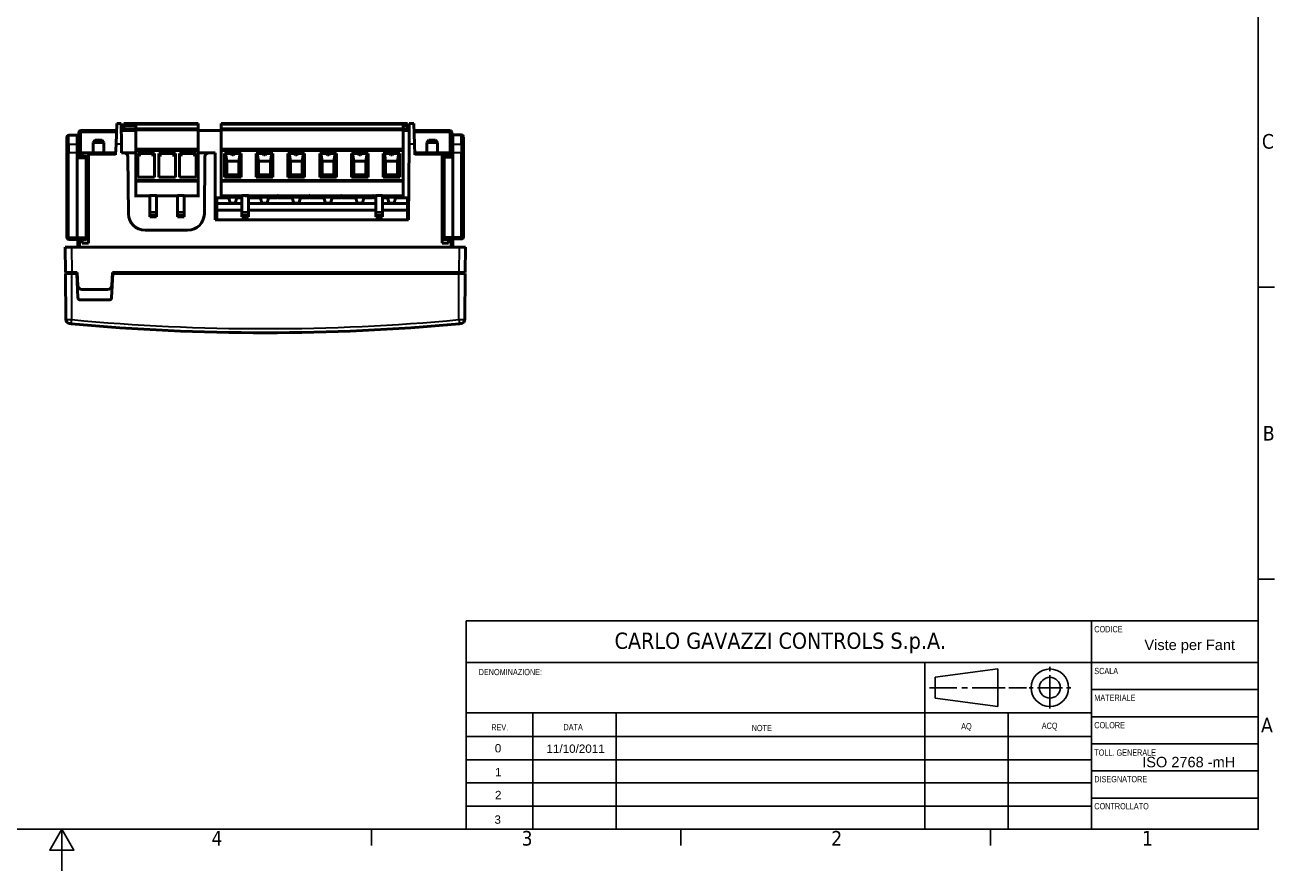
# Model space of a CAD drawing. Header units: millimetres. Extents: x 0 to 594, y 0 to 420.
# Tile 10 of 17: x 288 to 588, y 0 to 203. Entities that reach past the tile are written whole.
import ezdxf
from ezdxf.enums import TextEntityAlignment as Align

# ---------------------------------------------------------------- set-up
doc = ezdxf.new("R2010")
doc.units = ezdxf.units.MM
doc.layers.get('0').update_dxf_attribs({"lineweight": 25})
for name, color, linetype, lineweight in [('Geometria schizzo (ISO)', 7, 'Continuous', 25), ('Simboli(ISO)', 7, 'Continuous', 25), ('Simbolo (ISO)', 7, 'Continuous', 25), ('Titolo (ISO)', 7, 'Continuous', 50), ('Visibile (ISO)', 7, 'Continuous', 50), ('Visibile sottile (ISO)', 7, 'Continuous', 35)]:
    doc.layers.add(name, color=color, linetype=linetype, lineweight=lineweight)
doc.styles.add('Corrente-ISO', font='ARIAL.TTF')
doc.styles.add('DEFAULT-ISO', font='TAHOMA.TTF')
doc.styles.add('MONOTXT', font='monotxt.shx', dxfattribs={"width": 0.8})
doc.styles.add('STANDARD-Arial', font='ARIAL.TTF')
doc.styles.add('Testo nota (ISO)', font='TAHOMA.TTF')
doc.styles.add('Testo nota (ISO)-Arial', font='ARIAL.TTF')

# ---------------------------------------------------------------- blocks, each defined once
blk = doc.blocks.new('Bordi Default Border')
at = {"layer": 'Geometria schizzo (ISO)'}
for p, q in [((584, 140), (587.9, 140)), ((584, 70), (587.9, 70)), ((371.25, 10), (371.25, 6.1)), ((445.5, 10), (445.5, 6.1)), ((519.75, 10), (519.75, 6.1))]:
    blk.add_line(p, q, dxfattribs=at)
at = {"layer": 'Geometria schizzo (ISO)', "flags": 128}
for points in [[(10, 10), (10, 410), (584, 410), (584, 10), (10, 10)], [(297, 0), (297, 10), (294.11, 5), (299.89, 5), (297, 10)]]:
    blk.add_lwpolyline(points, dxfattribs=at)
at = {"layer": 'Simbolo (ISO)', "char_height": 3.5, "attachment_point": 7, "style": 'DEFAULT-ISO'}
for s, insert in [('C', (584.86, 173.19)), ('B', (585.08, 103.25)), ('A', (584.66, 33.25)), ('4', (332.9, 6.1)), ('3', (407.29, 6.03)), ('2', (481.56, 6.1)), ('1', (556.09, 6.1))]:
    blk.add_mtext(s, dxfattribs=dict(at, insert=insert))
blk = doc.blocks.new('Cartigli A3CG')
at = {"linetype": 'Continuous'}
for p, q in [((230, 50), (420, 50)), ((380, 50), (380, 0)), ((230, 40), (420, 40)), ((340, 40), (340, 0)), ((380, 33.5), (420, 33.5)), ((230, 27.92), (380, 27.92)), ((246, 27.92), (246, 0)), ((266, 27.92), (266, 0)), ((360, 27.92), (360, 0)), ((380, 27), (420, 27)), ((380, 20.5), (420, 20.5)), ((380, 14), (420, 14)), ((380, 7.5), (420, 7.5))]:
    blk.add_line(p, q, dxfattribs=at)
for p, q in [((230, 50), (230, 0)), ((342.5, 36.46), (357.5, 38.46)), ((342.5, 36.46), (342.5, 31.46)), ((357.5, 38.46), (357.5, 29.46)), ((370, 37.96), (370, 38.96)), ((370, 28.96), (370, 36.96)), ((341.13, 33.96), (347.67, 33.96)), ((348.86, 33.96), (350.24, 33.96)), ((351.36, 33.96), (359.32, 33.96)), ((360.13, 33.96), (364.37, 33.96)), ((366, 33.96), (365, 33.96)), ((373, 33.96), (367, 33.96)), ((375, 33.96), (374, 33.96)), ((357.5, 29.46), (342.5, 31.46)), ((230, 22.27), (379.96, 22.27)), ((230, 16.7), (379.96, 16.7)), ((230, 11.13), (379.96, 11.13)), ((420, 0), (420, 10)), ((230, 5.56), (379.96, 5.56)), ((420, 0), (410, 0))]:
    blk.add_line(p, q)
for radius in [4.5, 2.5]:
    blk.add_circle((370, 33.96), radius)
at = {"layer": 'Simboli(ISO)', "color": 7, "char_height": 1.4986, "attachment_point": 7, "style": 'MONOTXT'}
for s, insert in [('\\fArial|b0|i0;\\H1.4986;CODICE', (380.66, 47.23)), ('\\fArial|b0|i0;\\H1.4986;DENOMINAZIONE:', (232.99, 36.95)), ('\\fArial|b0|i0;\\H1.4986;SCALA', (380.66, 37.2)), ('\\fArial|b0|i0;\\H1.4986;MATERIALE', (380.66, 30.79)), ('\\fArial|b0|i0;\\H1.4986;REV.', (236.02, 23.7)), ('\\fArial|b0|i0;\\H1.4986;DATA', (253.33, 23.76)), ('\\fArial|b0|i0;\\H1.4986;NOTE', (298.48, 23.52)), ('\\fArial|b0|i0;\\H1.4986;AQ', (348.73, 23.56)), ('\\fArial|b0|i0;\\H1.4986;ACQ', (368.06, 23.67)), ('\\fArial|b0|i0;\\H1.4986;COLORE', (380.66, 24.22)), ('\\fArial|b0|i0;\\H1.4986;TOLL. GENERALE', (380.66, 17.63)), ('\\fArial|b0|i0;\\H1.4986;DISEGNATORE', (380.66, 11.26)), ('\\fArial|b0|i0;\\H1.4986;CONTROLLATO', (380.66, 4.77))]:
    blk.add_mtext(s, dxfattribs=dict(at, insert=insert))
at = {"layer": 'Simboli(ISO)', "color": 7, "insert": (237.64, 19.43), "char_height": 2, "width": 14.865, "attachment_point": 5, "style": 'Corrente-ISO'}
blk.add_mtext('\\fArial|b0|i0;\\H2.0000;0', dxfattribs=at)
at = {"layer": 'Simboli(ISO)', "color": 7}
for tag, p, height, style in [('NUMERO_PARTE_001', (392.68, 42.99), 2.5, 'Corrente-ISO'), ('DATA_CREAZIONE_001', (249.25, 18.34), 2, 'Corrente-ISO'), ('Toll_generali_001', (392.15, 14.88), 2.5, 'STANDARD-Arial')]:
    blk.add_attdef(tag, p, '', height=height, dxfattribs=dict(at, style=style))
for tag, height, style, p in [('SCALA', 2.5, 'STANDARD-Arial', (403.71, 36.81)), ('TITOLO', 3.5, 'Corrente-ISO', (286.31, 34.09)), ('COLORE', 2.5, 'STANDARD-Arial', (403.32, 23.1)), ('COMMENTI', 2, 'Corrente-ISO', (300.95, 19.26))]:
    blk.add_attdef(tag, text='', height=height, dxfattribs=dict(at, style=style)).set_placement(p, align=Align.MIDDLE_CENTER)
at = {"layer": 'Titolo (ISO)', "attachment_point": 5, "style": 'Testo nota (ISO)'}
for s, insert, char_height in [('\\fTahoma|b0|i0;\\H3.9000;CARLO GAVAZZI CONTROLS S.p.A.', (305.36, 44.68), 3.9), ('\\fArial|b0|i0;\\H2.0000;1', (237.68, 13.72), 2), ('\\fArial|b0|i0;\\H2.0000;2', (237.68, 8.22), 2), ('\\fArial|b0|i0;\\H2.0000;3', (237.55, 2.32), 2)]:
    blk.add_mtext(s, dxfattribs=dict(at, insert=insert, char_height=char_height))
at = {"layer": 'Titolo (ISO)', "style": 'Testo nota (ISO)-Arial'}
for tag, p in [('Data_REV1', (256.07, 14)), ('Testo_REV1', (300.92, 13.76)), ('Data_REV2', (255.95, 8.18)), ('Testo_REV2', (300.8, 8.23)), ('Data_REV3', (255.83, 2.61)), ('Testo_REV3', (300.92, 2.61))]:
    blk.add_attdef(tag, text='', height=2, dxfattribs=at).set_placement(p, align=Align.MIDDLE_CENTER)

msp = doc.modelspace()

# ---------------------------------------------------------------- linework, layer by layer
at = {"layer": 'Visibile (ISO)'}
for p, q in [((301.02, 171.8), (301.07, 177.1)), ((301.57, 177.59), (310.12, 177.59)), ((310.18, 179.29), (310.01, 174.33)), ((310.18, 179.29), (311.27, 179.29)), ((311.32, 174.33), (311.27, 179.29)), ((314.74, 177.59), (311.29, 177.59)), ((311.9, 178.99), (311.9, 179.29)), ((311.9, 179.29), (314.74, 179.29)), ((311.9, 178.96), (311.9, 178.99)), ((311.9, 178.66), (311.9, 178.96)), ((314.74, 178.96), (311.9, 178.96)), ((311.9, 178.09), (311.9, 178.66)), ((311.9, 177.79), (311.9, 178.09)), ((311.9, 177.59), (311.9, 177.79)), ((311.9, 177.79), (314.74, 177.79)), ((329.74, 179.29), (314.74, 179.29)), ((314.74, 179.29), (314.74, 178.99)), ((314.74, 178.99), (314.74, 178.09)), ((314.74, 178.09), (314.74, 177.79)), ((329.74, 177.79), (314.74, 177.79)), ((314.74, 177.79), (314.74, 173.21)), ((329.74, 179.29), (329.74, 178.99)), ((329.74, 178.99), (329.74, 178.09)), ((329.74, 178.09), (329.74, 177.79)), ((329.74, 177.79), (329.74, 173.21)), ((335.22, 177.59), (329.74, 177.59)), ((378.9, 179.29), (335.22, 179.29)), ((335.22, 179.29), (335.22, 178.99)), ((335.22, 178.09), (335.22, 178.99)), ((335.22, 178.09), (335.22, 177.79)), ((378.9, 177.79), (335.22, 177.79)), ((335.22, 173.21), (335.22, 177.79)), ((378.9, 179.29), (379.9, 179.29)), ((378.9, 179.29), (378.9, 178.99)), ((378.9, 178.99), (378.9, 178.09)), ((379.9, 178.96), (378.9, 178.96)), ((378.9, 178.09), (378.9, 177.79)), ((378.9, 177.79), (379.9, 177.79)), ((378.9, 173.21), (378.9, 177.79)), ((380.35, 177.59), (378.9, 177.59)), ((379.9, 178.99), (379.9, 179.29)), ((379.9, 178.96), (379.9, 178.99)), ((379.9, 178.66), (379.9, 178.96)), ((379.9, 178.66), (379.9, 178.09)), ((379.9, 177.79), (379.9, 178.09)), ((379.9, 177.79), (379.9, 177.59)), ((380.36, 179.29), (380.32, 174.33)), ((380.36, 179.29), (381.45, 179.29)), ((381.63, 174.33), (381.45, 179.29)), ((381.51, 177.59), (390.06, 177.59)), ((390.56, 177.1), (390.61, 171.8)), ((298.22, 175.96), (298.22, 173.72)), ((298.22, 175.96), (298.22, 175.96)), ((300.72, 176.48), (298.71, 176.46)), ((300.72, 176.47), (300.72, 176.48)), ((300.72, 176.48), (301.07, 176.47)), ((300.72, 174.24), (300.72, 176.47)), ((300.72, 172.24), (300.72, 174.24)), ((305.03, 175.29), (304.52, 174.77)), ((304.52, 174.77), (307.12, 174.77)), ((304.52, 174.77), (304.52, 172.29)), ((306.6, 175.29), (305.03, 175.29)), ((306.6, 175.29), (307.12, 174.77)), ((307.12, 174.77), (307.12, 172.29)), ((310.01, 174.33), (309.92, 171.8)), ((311.32, 174.33), (311.33, 172.29)), ((380.32, 174.33), (380.16, 156.19)), ((381.63, 174.33), (381.72, 171.8)), ((385.03, 175.29), (384.52, 174.77)), ((384.52, 174.77), (387.12, 174.77)), ((384.52, 174.77), (384.52, 172.29)), ((386.6, 175.29), (385.03, 175.29)), ((386.6, 175.29), (387.12, 174.77)), ((387.12, 174.77), (387.12, 172.29)), ((390.82, 176.57), (390.57, 176.57)), ((390.82, 176.57), (392.82, 176.56)), ((390.82, 174.33), (390.82, 176.57)), ((390.82, 176.57), (390.82, 176.57)), ((390.82, 172.34), (390.82, 174.33)), ((393.32, 176.05), (393.32, 173.82)), ((298.22, 172.24), (298.22, 173.72)), ((298.22, 172.24), (298.22, 152)), ((300.72, 170.98), (300.72, 172.24)), ((302.72, 171.46), (300.72, 171.48)), ((300.72, 170.98), (300.72, 151.98)), ((301.02, 171.48), (301.02, 171.8)), ((301.52, 172.29), (301.92, 172.29)), ((303.42, 172.29), (301.92, 172.29)), ((301.92, 171.8), (301.92, 172.29)), ((301.92, 171.47), (301.92, 171.8)), ((303.22, 152), (303.22, 170.96)), ((303.42, 172.29), (309.93, 172.29)), ((303.42, 172.29), (303.42, 171.8)), ((303.42, 150.59), (303.42, 171.8)), ((311.33, 172.29), (311.86, 172.29)), ((314.74, 172.29), (311.86, 172.29)), ((312.98, 157.66), (312.86, 171.3)), ((314.74, 173.21), (314.74, 172.99)), ((314.74, 172.99), (329.74, 172.99)), ((314.74, 172.99), (314.74, 172.69)), ((314.74, 172.69), (314.74, 165.59)), ((319.24, 172.06), (315.24, 172.06)), ((315.24, 172.06), (315.24, 166.39)), ((315.5, 172.06), (315.62, 171.37)), ((318.98, 172.06), (318.86, 171.37)), ((319.24, 166.39), (319.24, 172.06)), ((320.24, 172.06), (320.24, 166.39)), ((324.24, 172.06), (320.24, 172.06)), ((320.5, 172.06), (320.62, 171.37)), ((323.98, 172.06), (323.86, 171.37)), ((324.24, 166.39), (324.24, 172.06)), ((329.24, 172.06), (325.24, 172.06)), ((325.24, 172.06), (325.24, 166.39)), ((325.5, 172.06), (325.62, 171.37)), ((328.98, 172.06), (328.86, 171.37)), ((329.24, 166.39), (329.24, 172.06)), ((329.74, 173.21), (329.74, 172.99)), ((329.74, 172.99), (329.74, 172.69)), ((329.74, 172.69), (329.74, 165.59)), ((332.31, 172.29), (329.74, 172.29)), ((331.19, 157.66), (331.31, 171.3)), ((333.82, 172.29), (332.31, 172.29)), ((333.82, 156.19), (333.82, 172.29)), ((335.22, 173.21), (335.22, 172.99)), ((335.22, 172.99), (378.9, 172.99)), ((335.22, 172.99), (335.22, 172.69)), ((335.22, 165.59), (335.22, 172.69)), ((336.01, 172.06), (340.01, 172.06)), ((336.01, 166.39), (336.01, 172.06)), ((336.27, 172.06), (336.58, 170.22)), ((339.75, 172.06), (339.43, 170.22)), ((340.01, 172.06), (340.01, 166.39)), ((343.63, 166.39), (343.63, 172.06)), ((343.63, 172.06), (347.63, 172.06)), ((343.89, 172.06), (344.2, 170.22)), ((347.37, 172.06), (347.05, 170.22)), ((347.63, 172.06), (347.63, 166.39)), ((351.25, 166.39), (351.25, 172.06)), ((351.25, 172.06), (355.25, 172.06)), ((351.51, 172.06), (351.82, 170.22)), ((354.99, 172.06), (354.67, 170.22)), ((355.25, 172.06), (355.25, 166.39)), ((358.87, 172.06), (362.87, 172.06)), ((358.87, 166.39), (358.87, 172.06)), ((359.13, 172.06), (359.44, 170.22)), ((362.61, 172.06), (362.29, 170.22)), ((362.87, 172.06), (362.87, 166.39)), ((366.49, 172.06), (370.49, 172.06)), ((366.49, 166.39), (366.49, 172.06)), ((366.75, 172.06), (367.06, 170.22)), ((370.23, 172.06), (369.91, 170.22)), ((370.49, 172.06), (370.49, 166.39)), ((374.11, 172.06), (378.11, 172.06)), ((374.11, 166.39), (374.11, 172.06)), ((374.37, 172.06), (374.68, 170.22)), ((377.85, 172.06), (377.53, 170.22)), ((378.11, 172.06), (378.11, 166.39)), ((378.9, 173.21), (378.9, 172.99)), ((378.9, 172.99), (378.9, 172.69)), ((378.9, 165.59), (378.9, 172.69)), ((381.7, 172.29), (388.22, 172.29)), ((388.22, 172.29), (389.72, 172.29)), ((388.22, 171.8), (388.22, 172.29)), ((388.22, 150.59), (388.22, 171.8)), ((388.32, 152.09), (388.32, 171.06)), ((388.81, 171.56), (390.82, 171.57)), ((389.72, 172.29), (390.11, 172.29)), ((389.72, 172.29), (389.72, 171.8)), ((389.72, 171.56), (389.72, 171.8)), ((390.61, 171.8), (390.61, 171.57)), ((390.82, 171.07), (390.82, 172.34)), ((390.82, 171.07), (390.82, 152.07)), ((393.32, 172.34), (393.32, 173.82)), ((393.32, 172.34), (393.32, 152.09)), ((339.43, 170.22), (336.58, 170.22)), ((336.58, 166.94), (336.58, 170.22)), ((339.43, 170.22), (339.43, 166.94)), ((347.05, 170.22), (344.2, 170.22)), ((344.2, 166.94), (344.2, 170.22)), ((347.05, 170.22), (347.05, 166.94)), ((354.67, 170.22), (351.82, 170.22)), ((351.82, 166.94), (351.82, 170.22)), ((354.67, 170.22), (354.67, 166.94)), ((362.29, 170.22), (359.44, 170.22)), ((359.44, 166.94), (359.44, 170.22)), ((362.29, 170.22), (362.29, 166.94)), ((369.91, 170.22), (367.06, 170.22)), ((367.06, 166.94), (367.06, 170.22)), ((369.91, 170.22), (369.91, 166.94)), ((377.53, 170.22), (374.68, 170.22)), ((374.68, 166.94), (374.68, 170.22)), ((377.53, 170.22), (377.53, 166.94)), ((329.74, 165.59), (314.74, 165.59)), ((314.74, 165.59), (314.74, 165.29)), ((314.74, 165.29), (314.74, 162.02)), ((315.24, 166.39), (315.56, 166.7)), ((315.24, 166.39), (319.24, 166.39)), ((318.92, 166.7), (319.24, 166.39)), ((320.24, 166.39), (320.56, 166.7)), ((320.24, 166.39), (324.24, 166.39)), ((323.92, 166.7), (324.24, 166.39)), ((325.24, 166.39), (325.56, 166.7)), ((325.24, 166.39), (329.24, 166.39)), ((328.92, 166.7), (329.24, 166.39)), ((329.74, 165.59), (329.74, 165.29)), ((329.74, 165.29), (329.74, 162.02)), ((378.9, 165.59), (335.22, 165.59)), ((335.22, 165.59), (335.22, 165.29)), ((335.22, 162.02), (335.22, 165.29)), ((336.01, 166.39), (336.58, 166.94)), ((340.01, 166.39), (336.01, 166.39)), ((336.58, 166.94), (339.43, 166.94)), ((339.43, 166.94), (340.01, 166.39)), ((343.63, 166.39), (344.2, 166.94)), ((347.63, 166.39), (343.63, 166.39)), ((344.2, 166.94), (347.05, 166.94)), ((347.05, 166.94), (347.63, 166.39)), ((351.25, 166.39), (351.82, 166.94)), ((355.25, 166.39), (351.25, 166.39)), ((351.82, 166.94), (354.67, 166.94)), ((354.67, 166.94), (355.25, 166.39)), ((358.87, 166.39), (359.44, 166.94)), ((362.87, 166.39), (358.87, 166.39)), ((359.44, 166.94), (362.29, 166.94)), ((362.29, 166.94), (362.87, 166.39)), ((366.49, 166.39), (367.06, 166.94)), ((370.49, 166.39), (366.49, 166.39)), ((367.06, 166.94), (369.91, 166.94)), ((369.91, 166.94), (370.49, 166.39)), ((374.11, 166.39), (374.68, 166.94)), ((378.11, 166.39), (374.11, 166.39)), ((374.68, 166.94), (377.53, 166.94)), ((377.53, 166.94), (378.11, 166.39)), ((378.9, 165.59), (378.9, 165.29)), ((378.9, 165.29), (378.9, 162.02)), ((314.74, 162.02), (314.74, 161.83)), ((319.74, 162.01), (318.14, 162.01)), ((318.14, 158.03), (318.14, 162.01)), ((319.74, 158.03), (319.74, 162.01)), ((326.34, 162.01), (324.74, 162.01)), ((324.74, 158.03), (324.74, 162.01)), ((326.34, 158.03), (326.34, 162.01)), ((329.74, 162.02), (329.74, 161.83)), ((335.22, 162.02), (335.22, 161.83)), ((341.82, 162.01), (340.22, 162.01)), ((340.22, 162.01), (340.22, 158.03)), ((341.82, 162.01), (341.82, 158.03)), ((372.3, 162.01), (372.3, 158.03)), ((373.9, 162.01), (372.3, 162.01)), ((373.9, 162.01), (373.9, 158.03)), ((378.9, 162.02), (378.9, 161.83)), ((314.74, 161.83), (314.74, 161.59)), ((329.74, 161.83), (329.74, 161.59)), ((334.2, 160.99), (333.82, 160.99)), ((337.03, 161.49), (334.2, 161.49)), ((334.2, 161.49), (334.2, 160.12)), ((334.2, 160.12), (340.22, 160.12)), ((334.2, 160.12), (334.2, 158.49)), ((335.22, 161.59), (335.22, 161.83)), ((335.22, 161.49), (335.22, 161.59)), ((340.22, 161.59), (335.22, 161.59)), ((336.75, 161.59), (336.75, 161.49)), ((337.4, 160.19), (337.03, 161.49)), ((338.61, 160.19), (337.4, 160.19)), ((338.61, 160.19), (338.98, 161.49)), ((340.22, 161.49), (338.98, 161.49)), ((339.26, 161.49), (339.26, 161.59)), ((348.45, 161.59), (341.82, 161.59)), ((344.65, 161.49), (341.82, 161.49)), ((341.82, 160.12), (372.3, 160.12)), ((344.37, 161.59), (344.37, 161.49)), ((345.02, 160.19), (344.65, 161.49)), ((345.02, 160.19), (346.23, 160.19)), ((346.23, 160.19), (346.6, 161.49)), ((348.62, 161.49), (346.6, 161.49)), ((346.88, 161.49), (346.88, 161.59)), ((352.27, 161.49), (348.95, 161.49)), ((356.07, 161.59), (349.12, 161.59)), ((351.99, 161.59), (351.99, 161.49)), ((352.64, 160.19), (352.27, 161.49)), ((352.64, 160.19), (353.85, 160.19)), ((353.85, 160.19), (354.22, 161.49)), ((356.24, 161.49), (354.22, 161.49)), ((354.5, 161.49), (354.5, 161.59)), ((359.89, 161.49), (356.57, 161.49)), ((363.69, 161.59), (356.74, 161.59)), ((359.61, 161.59), (359.61, 161.49)), ((360.26, 160.19), (359.89, 161.49)), ((361.47, 160.19), (360.26, 160.19)), ((361.47, 160.19), (361.84, 161.49)), ((363.86, 161.49), (361.84, 161.49)), ((362.12, 161.49), (362.12, 161.59)), ((367.51, 161.49), (364.19, 161.49)), ((371.31, 161.59), (364.36, 161.59)), ((367.23, 161.59), (367.23, 161.49)), ((367.88, 160.19), (367.51, 161.49)), ((369.09, 160.19), (367.88, 160.19)), ((369.09, 160.19), (369.46, 161.49)), ((371.48, 161.49), (369.46, 161.49)), ((369.74, 161.49), (369.74, 161.59)), ((372.3, 161.49), (371.81, 161.49)), ((372.3, 161.59), (371.98, 161.59)), ((378.9, 161.59), (373.9, 161.59)), ((375.13, 161.49), (373.9, 161.49)), ((373.9, 160.12), (379.92, 160.12)), ((374.85, 161.59), (374.85, 161.49)), ((375.5, 160.19), (375.13, 161.49)), ((376.71, 160.19), (375.5, 160.19)), ((377.08, 161.49), (376.71, 160.19)), ((379.92, 161.49), (377.08, 161.49)), ((377.36, 161.49), (377.36, 161.59)), ((378.9, 161.83), (378.9, 161.59)), ((378.9, 161.59), (378.9, 161.49)), ((379.92, 161.49), (379.92, 160.12)), ((380.2, 160.99), (379.92, 160.99)), ((379.92, 160.12), (379.92, 158.49)), ((318.14, 158.03), (318.14, 157.55)), ((318.14, 157.55), (318.14, 157)), ((318.14, 157), (318.14, 156.93)), ((319.74, 156.93), (318.14, 156.93)), ((319.74, 158.03), (319.74, 157.55)), ((319.74, 157), (319.74, 157.55)), ((319.74, 157), (319.74, 156.93)), ((324.74, 158.03), (324.74, 157.55)), ((324.74, 157.55), (324.74, 157)), ((324.74, 157), (324.74, 156.93)), ((326.34, 156.93), (324.74, 156.93)), ((326.34, 158.03), (326.34, 157.55)), ((326.34, 157), (326.34, 157.55)), ((326.34, 157), (326.34, 156.93)), ((380.16, 156.19), (333.82, 156.19)), ((334.2, 158.49), (334.2, 156.19)), ((334.2, 158.49), (340.22, 158.49)), ((340.22, 158.03), (340.22, 157.55)), ((340.22, 157), (340.22, 157.55)), ((340.22, 157), (340.22, 156.93)), ((341.82, 156.93), (340.22, 156.93)), ((341.82, 158.49), (372.3, 158.49)), ((341.82, 158.03), (341.82, 157.55)), ((341.82, 157), (341.82, 157.55)), ((341.82, 157), (341.82, 156.93)), ((372.3, 158.03), (372.3, 157.55)), ((372.3, 157), (372.3, 157.55)), ((372.3, 157), (372.3, 156.93)), ((373.9, 156.93), (372.3, 156.93)), ((373.9, 158.49), (379.92, 158.49)), ((373.9, 158.03), (373.9, 157.55)), ((373.9, 157), (373.9, 157.55)), ((373.9, 157), (373.9, 156.93)), ((379.92, 158.49), (379.92, 156.19)), ((316.98, 153.69), (327.19, 153.69)), ((298.71, 151.5), (300.72, 151.48)), ((300.72, 151.98), (300.72, 151.48)), ((300.72, 151.48), (302.72, 151.5)), ((300.83, 149.59), (300.85, 151.48)), ((301.92, 150.59), (301.92, 151.49)), ((301.92, 150.59), (303.42, 150.59)), ((389.72, 150.59), (388.22, 150.59)), ((390.82, 151.57), (388.81, 151.59)), ((389.72, 150.59), (389.72, 151.58)), ((390.79, 151.57), (390.8, 149.59)), ((390.82, 152.07), (390.82, 151.57)), ((392.82, 151.59), (390.82, 151.57)), ((299.32, 149.59), (297.82, 149.59)), ((297.87, 143.59), (297.82, 149.59)), ((392.32, 149.59), (299.32, 149.59)), ((392.32, 149.59), (393.82, 149.59)), ((393.76, 143.59), (393.82, 149.59)), ((297.87, 143.59), (299.37, 143.59)), ((297.97, 132.29), (297.87, 143.29)), ((299.37, 143.29), (297.87, 143.29)), ((299.07, 143.29), (299.07, 143.59)), ((300.66, 143.59), (299.37, 143.59)), ((300.58, 143.29), (299.37, 143.29)), ((300.58, 143.29), (300.56, 143.59)), ((300.88, 137.46), (300.58, 143.29)), ((300.83, 140.44), (300.66, 143.59)), ((308.93, 137.46), (309.24, 143.29)), ((308.99, 140.44), (309.15, 143.59)), ((392.26, 143.59), (309.15, 143.59)), ((309.24, 143.29), (309.25, 143.59)), ((392.26, 143.29), (309.24, 143.29)), ((393.76, 143.59), (392.26, 143.59)), ((392.26, 143.29), (393.76, 143.29)), ((392.56, 143.29), (392.56, 143.59)), ((393.67, 132.29), (393.76, 143.29)), ((301.82, 139.49), (307.99, 139.49)), ((301.38, 136.99), (308.43, 136.99)), ((311.82, 130.25), (311.82, 130.25)), ((311.82, 130.25), (311.82, 130.25)), ((379.81, 130.25), (379.82, 130.25)), ((379.82, 130.25), (379.82, 130.25))]:
    msp.add_line(p, q, dxfattribs=at)
at = {"layer": 'Visibile (ISO)', "flags": 128}
for points in [[(348.44, 161.83), (348.45, 161.83), (348.47, 161.83), (348.48, 161.84), (348.49, 161.84), (348.5, 161.85), (348.52, 161.85), (348.53, 161.86), (348.54, 161.87), (348.56, 161.88), (348.57, 161.88), (348.59, 161.89), (348.6, 161.9), (348.61, 161.91), (348.63, 161.92), (348.64, 161.93), (348.66, 161.94), (348.67, 161.95), (348.69, 161.96), (348.7, 161.97), (348.72, 161.98), (348.73, 161.99), (348.75, 161.99), (348.77, 162), (348.79, 162)], [(348.79, 162), (348.8, 162), (348.82, 161.99), (348.84, 161.99), (348.86, 161.98), (348.87, 161.97), (348.89, 161.96), (348.9, 161.95), (348.92, 161.94), (348.93, 161.93), (348.95, 161.92), (348.96, 161.91), (348.97, 161.9), (348.99, 161.89), (349, 161.88), (349.02, 161.88), (349.03, 161.87), (349.04, 161.86), (349.06, 161.85), (349.07, 161.85), (349.08, 161.84), (349.1, 161.84), (349.11, 161.83), (349.12, 161.83), (349.13, 161.83)], [(356.06, 161.83), (356.07, 161.83), (356.09, 161.83), (356.1, 161.84), (356.11, 161.84), (356.12, 161.85), (356.14, 161.85), (356.15, 161.86), (356.16, 161.87), (356.18, 161.88), (356.19, 161.88), (356.21, 161.89), (356.22, 161.9), (356.23, 161.91), (356.25, 161.92), (356.26, 161.93), (356.28, 161.94), (356.29, 161.95), (356.31, 161.96), (356.32, 161.97), (356.34, 161.98), (356.35, 161.99), (356.37, 161.99), (356.39, 162), (356.41, 162)], [(356.41, 162), (356.42, 162), (356.44, 161.99), (356.46, 161.99), (356.48, 161.98), (356.49, 161.97), (356.51, 161.96), (356.52, 161.95), (356.54, 161.94), (356.55, 161.93), (356.57, 161.92), (356.58, 161.91), (356.59, 161.9), (356.61, 161.89), (356.62, 161.88), (356.64, 161.88), (356.65, 161.87), (356.66, 161.86), (356.68, 161.85), (356.69, 161.85), (356.7, 161.84), (356.72, 161.84), (356.73, 161.83), (356.74, 161.83), (356.75, 161.83)], [(363.68, 161.83), (363.69, 161.83), (363.71, 161.83), (363.72, 161.84), (363.73, 161.84), (363.74, 161.85), (363.76, 161.85), (363.77, 161.86), (363.78, 161.87), (363.8, 161.88), (363.81, 161.88), (363.83, 161.89), (363.84, 161.9), (363.85, 161.91), (363.87, 161.92), (363.88, 161.93), (363.9, 161.94), (363.91, 161.95), (363.93, 161.96), (363.94, 161.97), (363.96, 161.98), (363.97, 161.99), (363.99, 161.99), (364.01, 162), (364.03, 162)], [(364.03, 162), (364.04, 162), (364.06, 161.99), (364.08, 161.99), (364.1, 161.98), (364.11, 161.97), (364.13, 161.96), (364.14, 161.95), (364.16, 161.94), (364.17, 161.93), (364.19, 161.92), (364.2, 161.91), (364.21, 161.9), (364.23, 161.89), (364.24, 161.88), (364.26, 161.88), (364.27, 161.87), (364.28, 161.86), (364.3, 161.85), (364.31, 161.85), (364.32, 161.84), (364.34, 161.84), (364.35, 161.83), (364.36, 161.83), (364.37, 161.83)], [(371.3, 161.83), (371.31, 161.83), (371.33, 161.83), (371.34, 161.84), (371.35, 161.84), (371.36, 161.85), (371.38, 161.85), (371.39, 161.86), (371.4, 161.87), (371.42, 161.88), (371.43, 161.88), (371.45, 161.89), (371.46, 161.9), (371.47, 161.91), (371.49, 161.92), (371.5, 161.93), (371.52, 161.94), (371.53, 161.95), (371.55, 161.96), (371.56, 161.97), (371.58, 161.98), (371.59, 161.99), (371.61, 161.99), (371.63, 162), (371.65, 162)], [(371.65, 162), (371.66, 162), (371.68, 161.99), (371.7, 161.99), (371.72, 161.98), (371.73, 161.97), (371.75, 161.96), (371.76, 161.95), (371.78, 161.94), (371.79, 161.93), (371.81, 161.92), (371.82, 161.91), (371.83, 161.9), (371.85, 161.89), (371.86, 161.88), (371.88, 161.88), (371.89, 161.87), (371.9, 161.86), (371.92, 161.85), (371.93, 161.85), (371.94, 161.84), (371.96, 161.84), (371.97, 161.83), (371.98, 161.83), (371.99, 161.83)], [(299.28, 131.26), (299.25, 131.26), (299.22, 131.27), (299.2, 131.27), (299.17, 131.27), (299.15, 131.27), (299.12, 131.28), (299.1, 131.28), (299.07, 131.28), (299.05, 131.28), (299.03, 131.28), (299.01, 131.29), (298.99, 131.29), (298.97, 131.29), (298.96, 131.29), (298.94, 131.29), (298.93, 131.29), (298.91, 131.3), (298.9, 131.3), (298.89, 131.3), (298.89, 131.3), (298.88, 131.3), (298.88, 131.3), (298.87, 131.3), (298.87, 131.3)], [(392.76, 131.3), (392.76, 131.3), (392.76, 131.3), (392.75, 131.3), (392.75, 131.3), (392.74, 131.3), (392.73, 131.3), (392.72, 131.3), (392.71, 131.29), (392.69, 131.29), (392.68, 131.29), (392.66, 131.29), (392.64, 131.29), (392.62, 131.29), (392.6, 131.28), (392.58, 131.28), (392.56, 131.28), (392.54, 131.28), (392.51, 131.28), (392.49, 131.27), (392.46, 131.27), (392.44, 131.27), (392.41, 131.27), (392.38, 131.26), (392.36, 131.26)]]:
    msp.add_lwpolyline(points, dxfattribs=at)
at = {"layer": 'Visibile (ISO)'}
for centre, radius, start, end in [((301.57, 177.09), 0.5, 90, 179.5), ((390.06, 177.09), 0.5, 0.5, 90), ((298.72, 175.96), 0.5, 90.5, 180), ((392.82, 176.06), 0.5, 0, 89.5), ((301.52, 171.79), 0.5, 90, 179.5), ((302.72, 170.96), 0.5, 0, 89.5), ((311.86, 171.29), 1, 0.5, 90), ((332.31, 171.29), 1, 90, 179.5), ((338.01, 172.27), 0.5, 251.1008, 288.8992), ((345.63, 172.27), 0.5, 251.1008, 288.8992), ((353.25, 172.27), 0.5, 251.1008, 288.8992), ((360.87, 172.27), 0.5, 251.1008, 288.8992), ((368.49, 172.27), 0.5, 251.1008, 288.8992), ((376.11, 172.27), 0.5, 251.1008, 288.8992), ((388.82, 171.06), 0.5, 90.5, 180), ((390.11, 171.79), 0.5, 0.5, 90), ((348.79, 161.96), 0.5, 203.0008, 336.9992), ((356.41, 161.96), 0.5, 203.0008, 336.9992), ((364.03, 161.96), 0.5, 203.0008, 336.9992), ((371.65, 161.96), 0.5, 203.0008, 336.9992), ((316.98, 157.69), 4, 180.5, 270), ((327.19, 157.69), 4, 270, 359.5), ((298.72, 152), 0.5, 180, 269.5), ((302.72, 152), 0.5, 270.5, 0), ((388.82, 152.09), 0.5, 180, 269.5), ((392.82, 152.09), 0.5, 270.5, 0), ((301.82, 140.49), 1, 183, 270), ((307.99, 140.49), 1, 270, 357), ((301.38, 137.49), 0.5, 183, 270), ((308.43, 137.49), 0.5, 270, 357), ((298.97, 132.3), 1, 180.5, 264.6125), ((392.67, 132.3), 1, 275.3875, 359.5)]:
    msp.add_arc(centre, radius, start, end, dxfattribs=at)
for centre, major_axis, ratio, start_param, end_param in [((338.01, 172.19), (-0.458, 0), 0.906308, 0.310285, 1.209614), ((338.01, 172.19), (0.458, 0), 0.906308, 5.073571, 5.9729), ((345.63, 172.19), (-0.458, 0), 0.906308, 0.310285, 1.209614), ((345.63, 172.19), (0.458, 0), 0.906308, 5.073571, 5.9729), ((353.25, 172.19), (-0.458, 0), 0.906308, 0.310285, 1.209614), ((353.25, 172.19), (0.458, 0), 0.906308, 5.073571, 5.9729), ((360.87, 172.19), (-0.458, 0), 0.906308, 0.310285, 1.209614), ((360.87, 172.19), (0.458, 0), 0.906308, 5.073571, 5.9729), ((368.49, 172.19), (-0.458, 0), 0.906308, 0.310285, 1.209614), ((368.49, 172.19), (0.458, 0), 0.906308, 5.073571, 5.9729), ((376.11, 172.19), (-0.458, 0), 0.906308, 0.310285, 1.209614), ((376.11, 172.19), (0.458, 0), 0.906308, 5.073571, 5.9729), ((348.79, 161.77), (-0.461, 0), 0.173648, 5.558384, 6.356764), ((348.79, 161.77), (0.461, 0), 0.173648, 6.209606, 7.007987), ((356.41, 161.77), (-0.461, 0), 0.173648, 5.558384, 6.356764), ((356.41, 161.77), (0.461, 0), 0.173648, 6.209606, 7.007987), ((364.03, 161.77), (-0.461, 0), 0.173648, 5.558384, 6.356764), ((364.03, 161.77), (0.461, 0), 0.173648, 6.209606, 7.007987), ((371.65, 161.77), (-0.461, 0), 0.173648, 5.558384, 6.356764), ((371.65, 161.77), (0.461, 0), 0.173648, 6.209606, 7.007987), ((345.82, 629.41), (-500.34, 0), 0.999962, 1.477643, 1.66395)]:
    msp.add_ellipse(centre, major_axis=major_axis, ratio=ratio, start_param=start_param, end_param=end_param, dxfattribs=at)
msp.add_ellipse((341.17, 161.94), major_axis=(0.0495, 0), ratio=0.999373, dxfattribs=at)
at = {"layer": 'Visibile sottile (ISO)'}
for p, q in [((301.57, 177.1), (301.53, 172.29)), ((301.57, 177.59), (301.57, 177.1)), ((310.1, 177.1), (301.57, 177.1)), ((311.9, 178.99), (314.74, 178.99)), ((311.9, 178.66), (314.74, 178.66)), ((311.9, 178.09), (314.74, 178.09)), ((329.74, 178.99), (314.74, 178.99)), ((329.74, 178.09), (314.74, 178.09)), ((378.9, 178.99), (335.22, 178.99)), ((378.9, 178.09), (335.22, 178.09)), ((378.9, 178.99), (379.9, 178.99)), ((378.9, 178.66), (379.9, 178.66)), ((378.9, 178.09), (379.9, 178.09)), ((390.06, 177.1), (381.53, 177.1)), ((390.06, 177.1), (390.06, 177.59)), ((390.1, 172.29), (390.06, 177.1)), ((300.72, 176.47), (298.71, 176.46)), ((298.71, 174.22), (298.71, 176.46)), ((298.71, 176.46), (298.71, 176.46)), ((300.72, 174.24), (298.71, 174.22)), ((298.71, 174.22), (298.71, 172.24)), ((311.32, 174.33), (310.01, 174.33)), ((381.63, 174.33), (380.32, 174.33)), ((390.82, 176.57), (392.82, 176.55)), ((390.82, 174.33), (392.82, 174.32)), ((392.82, 176.56), (392.82, 176.55)), ((392.82, 174.32), (392.82, 176.55)), ((392.82, 174.32), (392.82, 172.34)), ((298.71, 172.24), (298.22, 172.24)), ((300.72, 172.24), (298.71, 172.24)), ((298.71, 152), (298.71, 172.24)), ((300.72, 170.98), (302.72, 170.96)), ((301.52, 172.29), (301.52, 171.8)), ((301.92, 171.8), (301.52, 171.8)), ((301.52, 171.8), (301.52, 171.47)), ((302.72, 170.96), (302.72, 152)), ((302.72, 170.96), (303.22, 170.96)), ((309.92, 171.8), (303.42, 171.8)), ((329.74, 173.21), (314.74, 173.21)), ((329.74, 172.69), (314.74, 172.69)), ((378.9, 173.21), (335.22, 173.21)), ((378.9, 172.69), (335.22, 172.69)), ((388.22, 171.8), (381.72, 171.8)), ((388.81, 171.06), (388.32, 171.06)), ((390.82, 171.07), (388.81, 171.06)), ((388.81, 171.06), (388.81, 152.09)), ((390.11, 171.8), (389.72, 171.8)), ((390.11, 171.8), (390.11, 172.29)), ((390.11, 171.57), (390.11, 171.8)), ((390.82, 172.34), (392.82, 172.34)), ((392.82, 152.09), (392.82, 172.34)), ((392.82, 172.34), (393.32, 172.34)), ((329.74, 165.29), (314.74, 165.29)), ((378.9, 165.29), (335.22, 165.29)), ((329.74, 162.02), (314.74, 162.02)), ((378.9, 162.02), (335.22, 162.02)), ((314.74, 161.83), (318.14, 161.83)), ((319.74, 161.83), (324.74, 161.83)), ((326.34, 161.83), (329.74, 161.83)), ((335.22, 161.83), (340.22, 161.83)), ((348.44, 161.83), (341.82, 161.83)), ((356.06, 161.83), (349.13, 161.83)), ((363.68, 161.83), (356.75, 161.83)), ((371.3, 161.83), (364.37, 161.83)), ((372.3, 161.83), (371.99, 161.83)), ((378.9, 161.83), (373.9, 161.83)), ((319.74, 158.03), (318.14, 158.03)), ((318.14, 157.55), (319.74, 157.55)), ((318.14, 157), (319.74, 157)), ((326.34, 158.03), (324.74, 158.03)), ((324.74, 157.55), (326.34, 157.55)), ((324.74, 157), (326.34, 157)), ((341.82, 158.03), (340.22, 158.03)), ((340.22, 157.55), (341.82, 157.55)), ((340.22, 157), (341.82, 157)), ((373.9, 158.03), (372.3, 158.03)), ((372.3, 157.55), (373.9, 157.55)), ((372.3, 157), (373.9, 157)), ((298.71, 152), (298.22, 152)), ((300.72, 151.98), (298.71, 152)), ((302.72, 152), (300.72, 151.98)), ((301.35, 151.48), (301.33, 149.59)), ((303.42, 151.39), (301.92, 151.39)), ((302.72, 152), (303.22, 152)), ((388.22, 151.39), (389.72, 151.39)), ((388.81, 152.09), (388.32, 152.09)), ((388.81, 152.09), (390.82, 152.07)), ((390.3, 149.59), (390.29, 151.58)), ((390.82, 152.07), (392.82, 152.09)), ((392.82, 152.09), (393.32, 152.09)), ((299.32, 149.59), (299.37, 143.59)), ((392.32, 149.59), (392.26, 143.59)), ((299.37, 132.25), (299.37, 143.29)), ((392.26, 132.25), (392.26, 143.29)), ((310.57, 130.34), (310.57, 130.33)), ((381.07, 130.33), (381.07, 130.34))]:
    msp.add_line(p, q, dxfattribs=at)
at = {"layer": 'Visibile sottile (ISO)', "flags": 128}
for points in [[(297.97, 132.29), (297.97, 132.28), (297.98, 132.28), (297.99, 132.28), (298.02, 132.28), (298.04, 132.28), (298.08, 132.28), (298.12, 132.28), (298.16, 132.27), (298.21, 132.27), (298.26, 132.27), (298.32, 132.27), (298.38, 132.27), (298.45, 132.27), (298.52, 132.26), (298.59, 132.26), (298.67, 132.26), (298.75, 132.26), (298.83, 132.26), (298.92, 132.26), (299.01, 132.25), (299.1, 132.25), (299.19, 132.25), (299.28, 132.25), (299.37, 132.25)], [(392.26, 132.25), (392.36, 132.25), (392.45, 132.25), (392.54, 132.25), (392.63, 132.25), (392.71, 132.26), (392.8, 132.26), (392.88, 132.26), (392.96, 132.26), (393.04, 132.26), (393.11, 132.26), (393.19, 132.27), (393.25, 132.27), (393.32, 132.27), (393.37, 132.27), (393.43, 132.27), (393.48, 132.27), (393.52, 132.28), (393.56, 132.28), (393.59, 132.28), (393.62, 132.28), (393.64, 132.28), (393.66, 132.28), (393.67, 132.28), (393.67, 132.29)]]:
    msp.add_lwpolyline(points, dxfattribs=at)
at = {"layer": 'Visibile sottile (ISO)'}
msp.add_arc((345.82, 629.08), 499, 264.6591, 275.3409, dxfattribs=at)
for centre, major_axis, ratio, start_param, end_param in [((301.57, 177.09), (-0.5, 0.004), 0.008726, 4.712465, 6.283185), ((390.06, 177.09), (0.5, 0.004), 0.008726, 0, 1.57072), ((298.72, 175.96), (-0.5, 0), 0.99863, 4.721116, 6.283185), ((298.72, 173.72), (-0.5, 0), 0.99863, 4.721116, 6.283185), ((392.82, 176.05), (0.5, 0), 0.99863, 0, 1.56207), ((392.82, 173.82), (0.5, 0), 0.99863, 0, 1.56207), ((301.52, 171.79), (-0.5, 0.004), 0.008726, 4.712465, 6.283185), ((302.72, 170.96), (0.004, 0.5), 0.008726, 4.712465, 6.283185), ((388.82, 171.06), (-0.004, 0.5), 0.008726, 0, 1.57072), ((390.11, 171.79), (0.5, 0.004), 0.008726, 0, 1.57072), ((298.72, 152), (-0.004, -0.5), 0.008726, 4.712465, 6.283185), ((302.72, 152), (0.004, -0.5), 0.008726, 0, 1.57072), ((388.82, 152.09), (-0.004, -0.5), 0.008726, 4.712465, 6.283185), ((392.82, 152.09), (0.004, -0.5), 0.008726, 0, 1.57072), ((299.37, 132.26), (-0.093, -0.996), 0.000812, 0, 1.562108), ((392.26, 132.26), (0.093, -0.996), 0.000812, 4.721078, 6.283185)]:
    msp.add_ellipse(centre, major_axis=major_axis, ratio=ratio, start_param=start_param, end_param=end_param, dxfattribs=at)

# ---------------------------------------------------------------- block references
msp.add_blockref('Bordi Default Border', (0, 0))
msp.add_blockref('Cartigli A3CG', (164, 10)).add_auto_attribs({'Toll_generali_001': 'ISO 2768 -mH', 'DATA_CREAZIONE_001': '11/10/2011', 'NUMERO_PARTE_001': 'Viste per Fant'})

doc.saveas('drawing.dxf')
